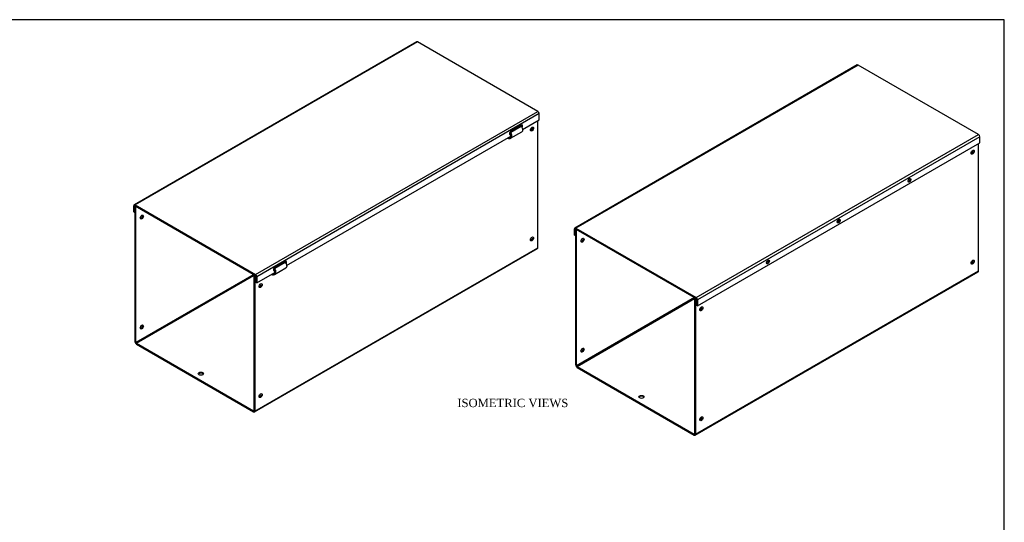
# Model space of a CAD drawing. Header units: inches. Extents: x 0.2 to 89.8, y -0.5 to 59.8.
# Tile 3 of 3: x 30.8 to 89.8, y 29.6 to 59.8. Entities that reach past the tile are written whole.
import ezdxf
from ezdxf.enums import TextEntityAlignment as Align

# ---------------------------------------------------------------- set-up
doc = ezdxf.new("R2010")
doc.units = ezdxf.units.IN
doc.header["$MEASUREMENT"] = 0
for name, color, linetype in [('COM56327-1', 7, 'Continuous'), ('COM56330-1', 7, 'Continuous'), ('Default', 7, 'Continuous')]:
    doc.layers.add(name, color=color, linetype=linetype)
doc.styles.add('SEACAD_Times_New_Roman', font='times.ttf')

# ---------------------------------------------------------------- blocks, each defined once
blk = doc.blocks.new('SE1')
at = {"layer": 'COM56327-1', "color": 7, "linetype": 'Continuous'}
for p, q in [((88.279, 44.724), (88.279, 52.345)), ((64.135, 47.202), (64.157, 47.215)), ((64.135, 39.067), (64.135, 47.202)), ((64.135, 47.202), (64.186, 47.173)), ((64.186, 47.173), (64.208, 47.186)), ((64.186, 39.038), (64.186, 47.173)), ((71.286, 34.876), (88.256, 44.674)), ((71.308, 34.926), (88.279, 44.724)), ((71.254, 43.118), (64.186, 39.038)), ((71.279, 43.103), (71.257, 43.091)), ((71.257, 43.091), (71.257, 34.955)), ((71.308, 43.061), (71.257, 43.091)), ((64.211, 38.993), (71.257, 43.061)), ((71.33, 43.074), (71.308, 43.061)), ((71.308, 43.061), (71.308, 34.926)), ((64.211, 38.993), (71.232, 34.94)), ((64.211, 38.935), (71.232, 34.882)), ((71.257, 34.955), (71.232, 34.94))]:
    blk.add_line(p, q, dxfattribs=at)
for centre, major_axis in [((87.925, 51.839), (0.066, 0.115)), ((64.54, 46.561), (-0.066, -0.115)), ((87.925, 45.248), (0.066, 0.115)), ((71.661, 42.449), (0.066, 0.115)), ((64.54, 39.97), (-0.066, -0.115)), ((68.075, 37.171), (0.156, 0)), ((71.661, 35.858), (0.066, 0.115))]:
    blk.add_ellipse(centre, major_axis=major_axis, ratio=0.57735, dxfattribs=at)
for centre, major_axis, start_param, end_param in [((87.874, 51.868), (0.066, 0.115), 3.534412, 5.890366), ((84.036, 50.214), (0.0442, 0.0766), 4.252762, 5.172016), ((79.793, 47.764), (0.0442, 0.0766), 4.252762, 5.172016), ((64.489, 46.59), (-0.066, -0.115), 0.392819, 2.748773), ((75.551, 45.315), (0.0442, 0.0766), 4.252762, 5.172016), ((87.874, 45.277), (0.066, 0.115), 3.534412, 5.890366), ((88.202, 44.768), (-0.054, 0.0935), 3.141593, 3.926991), ((71.611, 42.478), (0.066, 0.115), 3.534412, 5.890366), ((64.489, 39.999), (-0.066, -0.115), 0.392819, 2.748773), ((64.211, 39.023), (-0.054, 0.0935), 0.785398, 2.356194), ((64.211, 39.023), (-0.018, 0.0312), 0.785398, 2.356194), ((68.075, 37.112), (-0.156, 0), 3.473487, 5.951291), ((71.611, 35.887), (0.066, 0.115), 3.534412, 5.890366), ((71.232, 34.97), (-0.018, 0.0312), 2.356194, 3.926991), ((71.232, 34.97), (-0.054, 0.0935), 2.356194, 3.926991)]:
    blk.add_ellipse(centre, major_axis=major_axis, ratio=0.57735, start_param=start_param, end_param=end_param, dxfattribs=at)
at = {"layer": 'COM56330-1', "color": 7, "linetype": 'Continuous'}
for p, q in [((81.007, 57.065), (64.081, 47.292)), ((81.061, 57.06), (64.135, 47.287)), ((88.279, 52.892), (81.061, 57.06)), ((71.353, 43.12), (88.279, 52.892)), ((88.355, 52.76), (71.429, 42.987)), ((88.355, 52.389), (88.355, 52.76)), ((71.429, 42.617), (88.355, 52.389)), ((64.058, 46.872), (64.058, 47.243)), ((64.109, 47.214), (64.135, 47.228)), ((64.109, 46.843), (64.109, 47.214)), ((64.135, 47.287), (71.353, 43.12)), ((64.135, 47.228), (71.353, 43.061)), ((64.058, 46.872), (64.109, 46.843)), ((64.135, 46.858), (64.109, 46.843)), ((71.378, 43.017), (71.378, 42.646)), ((71.429, 42.617), (71.378, 42.646)), ((71.429, 42.987), (71.429, 42.617))]:
    blk.add_line(p, q, dxfattribs=at)
for centre, major_axis, start_param, end_param in [((81.061, 56.971), (0.054, -0.0935), 2.356194, 3.141593), ((88.279, 52.804), (-0.054, 0.0935), 3.926991, 5.497787), ((84.084, 50.186), (0.063, 0.108), 3.561081, 5.863697), ((79.841, 47.736), (0.063, 0.108), 3.561081, 5.863697), ((64.135, 47.199), (0.054, -0.0935), 2.356194, 3.926991), ((64.135, 47.199), (0.018, -0.0312), 2.356194, 3.926991), ((75.599, 45.287), (0.063, 0.108), 3.561081, 5.863697), ((71.353, 43.032), (0.054, -0.0935), 0.785398, 2.356194), ((71.353, 43.032), (0.018, -0.0312), 0.785398, 2.356194)]:
    blk.add_ellipse(centre, major_axis=major_axis, ratio=0.57735, start_param=start_param, end_param=end_param, dxfattribs=at)
for centre in [(84.135, 50.157), (79.892, 47.707), (75.65, 45.258)]:
    blk.add_ellipse(centre, major_axis=(-0.062, -0.108), ratio=0.57735, dxfattribs=at)
blk = doc.blocks.new('SE2')
at = {"layer": 'COM56327-1', "color": 7, "linetype": 'Continuous'}
for p, q in [((61.869, 46.112), (61.869, 53.733)), ((60.237, 53.041), (60.861, 53.402)), ((60.737, 53.33), (60.733, 53.383)), ((60.784, 53.357), (60.78, 53.41)), ((60.107, 52.715), (60.101, 52.64)), ((60.101, 52.64), (60.105, 52.642)), ((60.105, 52.642), (60.102, 52.644)), ((60.138, 52.661), (60.105, 52.642)), ((60.126, 52.662), (60.111, 52.718)), ((60.125, 52.726), (60.136, 52.725)), ((60.126, 52.662), (60.153, 52.659)), ((60.136, 52.725), (60.234, 52.781)), ((60.153, 52.659), (60.136, 52.725)), ((60.206, 53.012), (60.237, 53.041)), ((60.231, 52.674), (60.906, 53.064)), ((37.726, 48.59), (37.748, 48.603)), ((37.726, 40.455), (37.726, 48.59)), ((37.726, 48.59), (37.777, 48.561)), ((37.777, 48.561), (37.799, 48.574)), ((37.777, 40.425), (37.777, 48.561)), ((44.876, 36.264), (61.847, 46.062)), ((44.898, 36.314), (61.869, 46.112)), ((46.064, 44.847), (46.095, 44.876)), ((46.089, 44.509), (46.764, 44.899)), ((46.095, 44.876), (46.719, 45.237)), ((46.595, 45.165), (46.591, 45.218)), ((46.642, 45.192), (46.638, 45.245)), ((44.844, 44.506), (37.777, 40.425)), ((37.802, 40.381), (44.848, 44.449)), ((44.87, 44.491), (44.848, 44.479)), ((44.848, 44.479), (44.848, 36.343)), ((44.898, 44.449), (44.848, 44.479)), ((44.921, 44.462), (44.898, 44.449)), ((44.898, 44.449), (44.898, 36.314)), ((45.965, 44.55), (45.959, 44.475)), ((45.963, 44.477), (45.959, 44.479)), ((45.959, 44.475), (45.963, 44.477)), ((45.996, 44.496), (45.963, 44.477)), ((45.984, 44.497), (45.969, 44.553)), ((45.983, 44.561), (45.994, 44.56)), ((45.984, 44.497), (46.011, 44.494)), ((45.994, 44.56), (46.092, 44.616)), ((46.011, 44.494), (45.994, 44.56)), ((37.802, 40.381), (44.822, 36.328)), ((37.802, 40.323), (44.822, 36.27)), ((44.848, 36.343), (44.822, 36.328))]:
    blk.add_line(p, q, dxfattribs=at)
for centre, major_axis in [((61.515, 53.227), (-0.066, -0.115)), ((38.13, 47.949), (0.067, 0.115)), ((61.515, 46.636), (-0.066, -0.115)), ((45.252, 43.837), (-0.066, -0.115)), ((38.13, 41.358), (0.067, 0.115)), ((41.666, 38.559), (-0.156, 0)), ((45.252, 37.246), (-0.066, -0.115))]:
    blk.add_ellipse(centre, major_axis=major_axis, ratio=0.57735, dxfattribs=at)
for centre, major_axis, start_param, end_param in [((61.465, 53.256), (-0.066, -0.115), 0.392819, 2.748773), ((38.079, 47.978), (0.066, 0.115), 3.534412, 5.890366), ((61.465, 46.665), (-0.066, -0.115), 0.392819, 2.748773), ((61.793, 46.156), (-0.054, 0.0935), 3.141593, 3.926991), ((45.201, 43.866), (-0.067, -0.115), 0.392819, 2.748773), ((38.079, 41.387), (0.066, 0.115), 3.534412, 5.890366), ((37.802, 40.411), (-0.054, 0.0935), 0.785398, 2.356194), ((37.802, 40.411), (-0.018, 0.0312), 0.785398, 2.356194), ((41.666, 38.5), (0.156, 0), 0.331895, 2.809698), ((45.201, 37.275), (-0.066, -0.115), 0.392819, 2.748773), ((44.822, 36.358), (-0.018, 0.0312), 2.356194, 3.926991), ((44.822, 36.358), (-0.054, 0.0935), 2.356194, 3.926991)]:
    blk.add_ellipse(centre, major_axis=major_axis, ratio=0.57735, start_param=start_param, end_param=end_param, dxfattribs=at)
for points, knots in [([(60.861, 53.402), (60.876, 53.382), (60.89, 53.361), (60.914, 53.318), (60.924, 53.296), (60.94, 53.253), (60.945, 53.231), (60.952, 53.19), (60.953, 53.17), (60.95, 53.135), (60.947, 53.119), (60.935, 53.092), (60.927, 53.081), (60.914, 53.069), (60.91, 53.066), (60.906, 53.064)], [0, 0, 0, 0, 0.125, 0.125, 0.25, 0.25, 0.375, 0.375, 0.5, 0.5, 0.625, 0.625, 0.75, 0.75, 0.7960396, 0.7960396, 0.7960396, 0.7960396]), ([(60.105, 52.642), (60.105, 52.645), (60.106, 52.648), (60.108, 52.653), (60.11, 52.655), (60.113, 52.659), (60.115, 52.66), (60.12, 52.662), (60.123, 52.662), (60.126, 52.662)], [0, 0, 0, 0, 0.25, 0.25, 0.5, 0.5, 0.75, 0.75, 1, 1, 1, 1]), ([(60.136, 52.725), (60.149, 52.724), (60.162, 52.725), (60.186, 52.731), (60.197, 52.737), (60.216, 52.752), (60.224, 52.762), (60.238, 52.784), (60.243, 52.798), (60.249, 52.827), (60.251, 52.842), (60.25, 52.875), (60.248, 52.893), (60.241, 52.928), (60.236, 52.945), (60.223, 52.98), (60.215, 52.997), (60.206, 53.012)], [0, 0, 0, 0, 0.125, 0.125, 0.25, 0.25, 0.375, 0.375, 0.5, 0.5, 0.625, 0.625, 0.75, 0.75, 0.875, 0.875, 1, 1, 1, 1]), ([(60.153, 52.659), (60.171, 52.658), (60.188, 52.659), (60.219, 52.667), (60.234, 52.674), (60.258, 52.694), (60.269, 52.707), (60.286, 52.737), (60.292, 52.755), (60.3, 52.793), (60.302, 52.814), (60.3, 52.859), (60.297, 52.882), (60.287, 52.928), (60.279, 52.952), (60.261, 52.998), (60.249, 53.02), (60.237, 53.041)], [0, 0, 0, 0, 0.125, 0.125, 0.25, 0.25, 0.375, 0.375, 0.5, 0.5, 0.625, 0.625, 0.75, 0.75, 0.875, 0.875, 1, 1, 1, 1]), ([(45.994, 44.56), (46.007, 44.559), (46.02, 44.56), (46.044, 44.566), (46.055, 44.572), (46.074, 44.587), (46.082, 44.597), (46.095, 44.62), (46.1, 44.633), (46.107, 44.662), (46.108, 44.677), (46.108, 44.71), (46.106, 44.728), (46.099, 44.763), (46.094, 44.78), (46.081, 44.815), (46.073, 44.832), (46.064, 44.847)], [0, 0, 0, 0, 0.125, 0.125, 0.25, 0.25, 0.375, 0.375, 0.5, 0.5, 0.625, 0.625, 0.75, 0.75, 0.875, 0.875, 1, 1, 1, 1]), ([(46.011, 44.494), (46.029, 44.493), (46.046, 44.494), (46.077, 44.502), (46.091, 44.509), (46.116, 44.529), (46.127, 44.542), (46.144, 44.572), (46.15, 44.59), (46.158, 44.628), (46.16, 44.649), (46.158, 44.694), (46.155, 44.717), (46.145, 44.763), (46.137, 44.787), (46.118, 44.833), (46.107, 44.855), (46.095, 44.876)], [0, 0, 0, 0, 0.125, 0.125, 0.25, 0.25, 0.375, 0.375, 0.5, 0.5, 0.625, 0.625, 0.75, 0.75, 0.875, 0.875, 1, 1, 1, 1]), ([(46.719, 45.237), (46.734, 45.217), (46.748, 45.196), (46.772, 45.153), (46.782, 45.131), (46.798, 45.088), (46.803, 45.066), (46.81, 45.025), (46.811, 45.005), (46.808, 44.97), (46.805, 44.954), (46.793, 44.927), (46.785, 44.916), (46.772, 44.904), (46.768, 44.901), (46.764, 44.899)], [0, 0, 0, 0, 0.125, 0.125, 0.25, 0.25, 0.375, 0.375, 0.5, 0.5, 0.625, 0.625, 0.75, 0.75, 0.7960396, 0.7960396, 0.7960396, 0.7960396]), ([(45.963, 44.477), (45.963, 44.48), (45.964, 44.483), (45.966, 44.488), (45.968, 44.49), (45.971, 44.494), (45.973, 44.495), (45.978, 44.497), (45.981, 44.497), (45.984, 44.497)], [0, 0, 0, 0, 0.25, 0.25, 0.5, 0.5, 0.75, 0.75, 1, 1, 1, 1])]:
    blk.add_open_spline(points, degree=3, knots=knots, dxfattribs=at)
at = {"layer": 'COM56330-1', "color": 7, "linetype": 'Continuous'}
for p, q in [((54.597, 58.453), (37.671, 48.68)), ((54.651, 58.447), (37.725, 48.675)), ((61.87, 54.28), (54.651, 58.447)), ((44.943, 44.508), (61.87, 54.28)), ((61.946, 54.148), (45.02, 44.375)), ((60.949, 53.202), (61.946, 53.777)), ((61.946, 53.777), (61.946, 54.148)), ((60.863, 53.458), (60.244, 53.101)), ((46.807, 45.037), (60.238, 52.791)), ((60.194, 52.926), (60.233, 52.949)), ((60.194, 52.926), (60.244, 52.897)), ((37.649, 48.26), (37.649, 48.631)), ((37.7, 48.602), (37.725, 48.616)), ((37.7, 48.231), (37.7, 48.602)), ((37.725, 48.675), (44.943, 44.508)), ((37.725, 48.616), (44.943, 44.449)), ((37.649, 48.26), (37.7, 48.231)), ((37.726, 48.246), (37.7, 48.231)), ((46.721, 45.293), (46.102, 44.936)), ((44.969, 44.405), (44.969, 44.034)), ((45.02, 44.005), (46.096, 44.626)), ((45.02, 44.375), (45.02, 44.005)), ((46.051, 44.761), (46.091, 44.784)), ((46.051, 44.761), (46.102, 44.732)), ((45.02, 44.005), (44.969, 44.034))]:
    blk.add_line(p, q, dxfattribs=at)
for centre, major_axis, start_param, end_param in [((54.651, 58.359), (0.054, -0.0935), 2.356194, 3.141593), ((61.87, 54.192), (-0.054, 0.0935), 3.926991, 5.497787), ((60.863, 53.356), (-0.063, -0.108), 1.446749, 3.926991), ((60.812, 53.386), (-0.063, -0.108), 1.739625, 2.722104), ((60.244, 52.999), (0.063, 0.108), 0.785398, 3.926991), ((60.194, 53.028), (0.063, 0.108), 3.561081, 3.926991), ((37.725, 48.587), (0.054, -0.0935), 2.356194, 3.926991), ((37.725, 48.587), (0.018, -0.0312), 2.356194, 3.926991), ((46.102, 44.834), (0.063, 0.108), 0.785398, 3.926991), ((46.721, 45.191), (-0.062, -0.108), 1.446749, 3.926991), ((46.67, 45.221), (-0.062, -0.108), 1.739625, 2.722104), ((44.943, 44.419), (0.054, -0.0935), 0.785398, 2.356194), ((44.943, 44.419), (0.018, -0.0312), 0.785398, 2.356194), ((46.051, 44.863), (0.063, 0.108), 3.561081, 3.926991)]:
    blk.add_ellipse(centre, major_axis=major_axis, ratio=0.57735, start_param=start_param, end_param=end_param, dxfattribs=at)
blk = doc.blocks.new('BORDER')
at = {"layer": 'Default', "color": 7, "linetype": 'Continuous'}
for p, q in [((0, 27.86), (-41.86, 27.86)), ((0, 0), (0, 27.86))]:
    blk.add_line(p, q, dxfattribs=at)

msp = doc.modelspace()

# ---------------------------------------------------------------- block references
at = {"layer": 'Default', "color": 7, "xscale": 2.14, "yscale": 2.14, "zscale": 2.14}
msp.add_blockref('BORDER', (89.818, 0.161), dxfattribs=at)
at = {"layer": 'Default'}
for name in ['SE2', 'SE1']:
    msp.add_blockref(name, (0, 0), dxfattribs=at)

# ---------------------------------------------------------------- texts
at = {"layer": 'Default', "color": 7, "linetype": 'Continuous', "style": 'SEACAD_Times_New_Roman'}
msp.add_text('ISOMETRIC VIEWS', height=0.5, dxfattribs=at).set_placement((57.038, 37.055), align=Align.TOP_LEFT)

doc.saveas('drawing.dxf')
